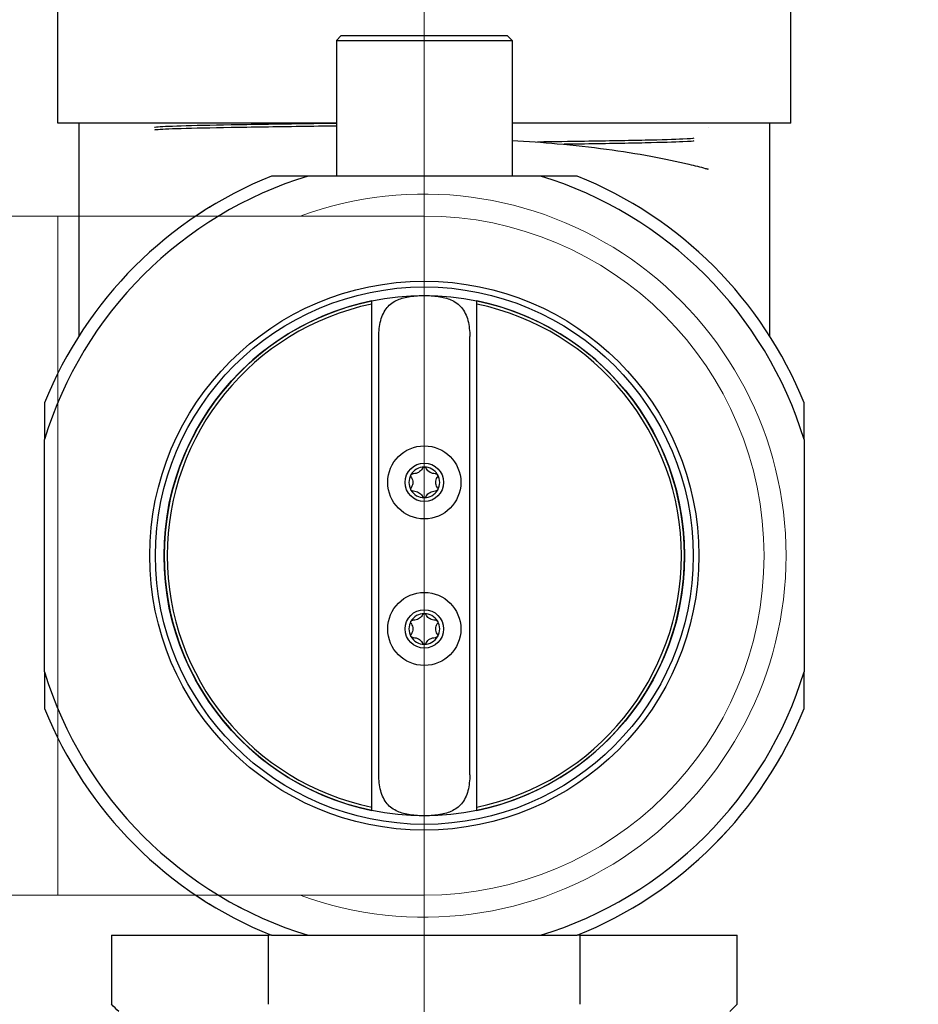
# Model space of a CAD drawing. Extents: x 1 to 669, y 0 to 417.
# Tile 160 of 256: x 114.15 to 117.82, y 348.71 to 352.74. Entities that reach past the tile are written whole.
import ezdxf

# ---------------------------------------------------------------- set-up
doc = ezdxf.new("R2010")
doc.units = 0
doc.header["$LTSCALE"] = 12
doc.header["$MEASUREMENT"] = 0
doc.layers.get('0').update_dxf_attribs({"linetype": 'CONTINUOUS'})
doc.layers.add('D', color=2, linetype='CONTINUOUS')
doc.layers.add('X', color=1, linetype='CONTINUOUS')
doc.layers.add('Leader', color=41, linetype='CONTINUOUS', lineweight=13)
doc.styles.get("Standard").update_dxf_attribs({"font": 'SIMPLEX.SHX', "width": 0.875})
doc.dimstyles.new('STANDARD$0', dxfattribs={"dimscale": 32, "dimtxt": 0.09375, "dimasz": 0.0625, "dimexe": 0.03125, "dimexo": 0.03125, "dimgap": 0.03125, "dimtad": 1, "dimtih": 1, "dimtoh": 1, "dimdec": 4, "dimzin": 12, "dimdsep": 46, "dimlunit": 5, "dimtxsty": 'Standard', "dimcen": -0.03125, "dimclrd": 256, "dimclre": 256, "dimclrt": 256, "dimadec": 0, "dimazin": 0, "dimtfac": 0.875, "dimtdec": 4, "dimtofl": 0, "dimtmove": 0, "dimatfit": 3, "dimfxl": 1, "dimtolj": 1, "dimtzin": 12, "dimlwd": 13, "dimlwe": 13, "dimarcsym": 0})

# ---------------------------------------------------------------- blocks, each defined once
blk = doc.blocks.new('*D66')
at = {"layer": 'D', "lineweight": 13, "transparency": 16777216}
for p, q in [((155.735, 359.4009), (155.735, 291.8262)), ((54.6353, 355.7061), (54.6353, 291.8262)), ((56.6353, 292.8262), (153.735, 292.8262))]:
    blk.add_line(p, q, dxfattribs=at)
at = {"layer": 'D', "transparency": 16777216}
for points in [[(56.6353, 293.1595), (56.6353, 292.4928), (54.6353, 292.8262)], [(153.735, 293.1595), (153.735, 292.4928), (155.735, 292.8262)]]:
    blk.add_solid(points, dxfattribs=at)
at = {"layer": 'D', "transparency": 16777216, "insert": (105.1851, 295.3262), "char_height": 3, "attachment_point": 5}
blk.add_mtext('\\A1;101{}{\\C2;%%p1}', dxfattribs=at)
blk = doc.blocks.new('*D67')
at = {"layer": 'D', "lineweight": 13, "transparency": 16777216}
for p, q in [((117.391, 409.7004), (172.142, 409.7004)), ((171.142, 407.7004), (171.142, 363.8076)), ((171.142, 314.9149), (171.142, 358.8076)), ((116.8025, 312.9149), (172.142, 312.9149))]:
    blk.add_line(p, q, dxfattribs=at)
at = {"layer": 'D', "transparency": 16777216}
for points in [[(170.8086, 407.7004), (171.4753, 407.7004), (171.142, 409.7004)], [(170.8086, 314.9149), (171.4753, 314.9149), (171.142, 312.9149)]]:
    blk.add_solid(points, dxfattribs=at)
at = {"layer": 'D', "transparency": 16777216, "insert": (171.142, 361.3076), "char_height": 3, "attachment_point": 5}
blk.add_mtext('\\A1;97{}{\\C2;%%p1}', dxfattribs=at)
blk = doc.blocks.new('*D70')
at = {"layer": 'D', "lineweight": 13, "transparency": 16777216}
for p, q in [((82.8025, 359.8879), (82.8025, 298.5359)), ((148.8025, 359.8879), (148.8025, 298.5359)), ((146.8025, 299.5359), (84.8025, 299.5359))]:
    blk.add_line(p, q, dxfattribs=at)
at = {"layer": 'D', "transparency": 16777216}
for points in [[(84.8025, 299.8693), (84.8025, 299.2026), (82.8025, 299.5359)], [(146.8025, 299.8693), (146.8025, 299.2026), (148.8025, 299.5359)]]:
    blk.add_solid(points, dxfattribs=at)
at = {"layer": 'D', "transparency": 16777216, "insert": (115.8025, 302.0359), "char_height": 3, "attachment_point": 5}
blk.add_mtext('\\A1;66', dxfattribs=at)
blk = doc.blocks.new('*D71')
at = {"layer": 'D', "lineweight": 13, "transparency": 16777216}
for p, q in [((153.8304, 360.8879), (162.2623, 360.8879)), ((161.2623, 358.8879), (161.2623, 339.4014)), ((161.2623, 314.9149), (161.2623, 334.4014)), ((116.8025, 312.9149), (162.2623, 312.9149))]:
    blk.add_line(p, q, dxfattribs=at)
at = {"layer": 'D', "transparency": 16777216}
for points in [[(160.929, 358.8879), (161.5956, 358.8879), (161.2623, 360.8879)], [(160.929, 314.9149), (161.5956, 314.9149), (161.2623, 312.9149)]]:
    blk.add_solid(points, dxfattribs=at)
at = {"layer": 'D', "transparency": 16777216, "insert": (161.2623, 336.9014), "char_height": 3, "attachment_point": 5}
blk.add_mtext('\\A1;48', dxfattribs=at)
blk = doc.blocks.new('GASTRAIN TOP')
at = {"layer": 'X', "lineweight": 0}
for p, q in [((-37.4596, 371.9549), (-37.4596, 372.4549)), ((-34.4596, 371.9549), (-34.4596, 372.4549)), ((-36.2991, 372.3138), (-36.3191, 372.2938)), ((-36.3191, 372.2938), (-35.6001, 372.2938)), ((-36.3191, 372.2938), (-36.3191, 371.7388)), ((-36.2991, 372.3138), (-35.6201, 372.3138)), ((-35.6201, 372.3138), (-35.6001, 372.2938)), ((-35.6001, 372.2938), (-35.6001, 371.7388)), ((-36.3191, 371.9549), (-37.4596, 371.9549)), ((-34.4596, 371.9549), (-35.6001, 371.9549)), ((-35.4846, 371.7388), (-36.4346, 371.7388)), ((-37.4596, 371.5748), (-37.7896, 371.5748)), ((-37.4596, 371.5748), (-37.4596, 370.1848)), ((-35.9596, 371.5748), (-37.4596, 371.5748)), ((-34.4056, 370.6598), (-34.4056, 369.7098)), ((-37.4596, 370.1848), (-37.4596, 368.7948)), ((-37.4596, 368.7948), (-37.7896, 368.7948)), ((-37.4596, 368.7948), (-35.9596, 368.7948)), ((-36.5846, 368.6308), (-36.597, 368.6308)), ((-36.4346, 368.6308), (-35.4846, 368.6308)), ((-35.3222, 368.6308), (-35.3346, 368.6308))]:
    blk.add_line(p, q, dxfattribs=at)
for radius, start, end in [(1.675, 111.909, 123.9166), (1.625, 106.9962, 121.1977), (1.625, 16.9962, 73.0038), (1.675, 21.909, 68.091), (1.48, 0, 110.0842), (1.39, 0, 90), (1.48, 249.9158, 0), (1.39, 270, 0), (1.625, 286.9962, 343.0038), (1.675, 291.909, 338.091), (1.675, 236.0834, 248.091), (1.625, 238.8023, 253.0038)]:
    blk.add_arc((-35.9596, 370.1848), radius, start, end, dxfattribs=at)
for points in [[(-37.3721, 371.5748), (-37.3721, 371.6993), (-37.3721, 371.8274), (-37.3721, 371.9549)], [(-36.4346, 371.7388), (-36.4852, 371.7388), (-36.5352, 371.7388), (-36.5846, 371.7388)], [(-35.3346, 371.7388), (-35.384, 371.7388), (-35.434, 371.7388), (-35.4846, 371.7388)], [(-34.4056, 370.6598), (-34.4056, 370.7104), (-34.4056, 370.7604), (-34.4056, 370.8098)], [(-34.4056, 369.5598), (-34.4056, 369.6092), (-34.4056, 369.6592), (-34.4056, 369.7098)], [(-36.5846, 368.6308), (-36.5352, 368.6308), (-36.4852, 368.6308), (-36.4346, 368.6308)], [(-35.4846, 368.6308), (-35.434, 368.6308), (-35.384, 368.6308), (-35.3346, 368.6308)]]:
    blk.add_open_spline(points, degree=3, dxfattribs=at)
blk.add_open_spline([(-34.5471, 371.9549), (-34.5471, 371.8903), (-34.5471, 371.8257), (-34.5471, 371.7074), (-34.5471, 371.6532), (-34.5471, 371.5516), (-34.5471, 371.4981), (-34.5471, 371.3218), (-34.5471, 371.1976), (-34.5471, 371.0851)], degree=3, knots=[0.006773, 0.006773, 0.006773, 0.006773, 0.2006336, 0.2006336, 0.362307, 0.362307, 0.5287626, 0.5287626, 0.9178164, 0.9178164, 0.9178164, 0.9178164], dxfattribs=at)

msp = doc.modelspace()

# ---------------------------------------------------------------- linework, layer by layer
for radius, start, end in [(33, 199.528779, 69.373612), (15.625, 276.441866, 158.407675), (15.4375, 276.495926, 0)]:
    msp.add_arc((115.80247, 360.88787), radius, start, end)
at = {"layer": 'Leader'}
msp.add_line((115.80247, 359.54747), (115.80247, 325.71354), dxfattribs=at)
at = {"layer": 'X'}
for p, q in [((114.30247, 352.31887), (114.30247, 352.81887)), ((117.30247, 352.31887), (117.30247, 352.81887)), ((115.46297, 352.67777), (115.44297, 352.65777)), ((115.46297, 352.67777), (115.95446, 352.67777)), ((115.95446, 352.67777), (116.14197, 352.67777)), ((116.14197, 352.67777), (116.16197, 352.65777)), ((115.44297, 352.65777), (115.48101, 352.65777)), ((115.44297, 352.65777), (115.44297, 352.10277)), ((115.48101, 352.65777), (115.96342, 352.65777)), ((115.96342, 352.65777), (116.16197, 352.65777)), ((116.16197, 352.65777), (116.16197, 352.10277)), ((115.44297, 352.31887), (114.30247, 352.31887)), ((117.30247, 352.31887), (116.16197, 352.31887)), ((116.27747, 352.10277), (115.32747, 352.10277)), ((115.58741, 349.50569), (115.58741, 351.59181)), ((116.01753, 349.50569), (116.01753, 351.59181)), ((115.61639, 349.6515), (115.61639, 351.44599)), ((115.98855, 349.6515), (115.98855, 351.44599)), ((114.24844, 350.07375), (114.24844, 351.02375)), ((117.3565, 351.02375), (117.3565, 350.07375)), ((114.52247, 348.99472), (115.16509, 348.99472)), ((114.52247, 348.99472), (114.52247, 348.71222)), ((115.17747, 348.99472), (115.16509, 348.99472)), ((115.16509, 348.71222), (115.16509, 348.99472)), ((115.32747, 348.99472), (116.27747, 348.99472)), ((116.43985, 348.99472), (116.42747, 348.99472)), ((116.43985, 348.99472), (117.08247, 348.99472)), ((116.43985, 348.71222), (116.43985, 348.99472)), ((117.08247, 348.71222), (117.08247, 348.99472))]:
    msp.add_line(p, q, dxfattribs=at)
for centre, radius in [((115.80247, 350.54875), 1.1235), ((115.80247, 350.54875), 1.09995), ((115.80247, 350.54875), 1.065), ((115.80247, 350.84875), 0.14961), ((115.80247, 350.84875), 0.07874), ((115.80247, 350.24875), 0.14961), ((115.80247, 350.24875), 0.07874)]:
    msp.add_circle(centre, radius, dxfattribs=at)
for centre, radius, start, end in [((115.80247, 350.54875), 1.675, 111.90905, 158.09095), ((115.80247, 350.54875), 1.625, 106.99616, 163.00384), ((115.80247, 350.54875), 1.625, 16.99616, 73.00384), ((115.80247, 350.54875), 1.675, 21.90905, 68.09095), ((115.80247, 350.54875), 1.0645, 101.65574, 258.34426), ((115.80247, 350.54875), 1.052, 101.79621, 180), ((115.80247, 350.54875), 1.0645, 281.65574, 78.34426), ((115.80247, 350.54875), 1.052, 281.79621, 78.20379), ((115.80247, 350.84875), 0.06299, 90, 150), ((115.80247, 350.84875), 0.06299, 30, 90), ((115.80247, 350.84875), 0.06299, 150, 210), ((115.80247, 350.84875), 0.06299, 330, 30), ((115.80247, 350.84875), 0.06299, 210, 270), ((115.80247, 350.84875), 0.06299, 270, 330), ((115.80247, 350.54875), 1.052, 180, 258.20379), ((115.80247, 350.24875), 0.06299, 90, 150), ((115.80247, 350.24875), 0.06299, 30, 90), ((115.80247, 350.24875), 0.06299, 150, 210), ((115.80247, 350.24875), 0.06299, 330, 30), ((115.80247, 350.24875), 0.06299, 210, 270), ((115.80247, 350.24875), 0.06299, 270, 330), ((115.80247, 350.54875), 1.625, 196.99616, 253.00384), ((115.80247, 350.54875), 1.625, 286.99616, 343.00384), ((115.80247, 350.54875), 1.675, 201.90905, 248.09095), ((115.80247, 350.54875), 1.675, 291.90905, 338.09095)]:
    msp.add_arc(centre, radius, start, end, dxfattribs=at)
msp.add_ellipse((111.39637, 351.83832), major_axis=(-12.33332, 12.33331), ratio=0.0000002, start_param=-1.8295757, end_param=-1.8270603, dxfattribs=at)
at = {"layer": 'X', "extrusion": (8.74239e-10, -8.74239e-10, -1)}
msp.add_ellipse((120.20858, 351.83832), major_axis=(-12.33331, -12.33331), ratio=0, start_param=-1.3145324, end_param=-1.312017, dxfattribs=at)
at = {"layer": 'X'}
for points, knots in [([(114.38997, 351.44901), (114.38997, 351.56841), (114.38997, 351.69579), (114.38997, 351.98627), (114.38997, 352.15301), (114.38997, 352.31887)], [1.90081557, 1.90081557, 1.90081557, 1.90081557, 2.31359513, 2.31359513, 2.81117538, 2.81117538, 2.81117538, 2.81117538]), ([(115.44297, 352.31813), (115.39318, 352.31747), (115.34462, 352.31681), (115.19197, 352.31466), (115.09504, 352.31317), (114.92895, 352.31019), (114.85982, 352.3087), (114.75646, 352.30571), (114.72226, 352.30422), (114.70146, 352.30215), (114.69855, 352.30157), (114.69855, 352.30099)], [0.762406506, 0.762406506, 0.762406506, 0.762406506, 0.764013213, 0.764013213, 0.767643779, 0.767643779, 0.771274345, 0.771274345, 0.774904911, 0.774904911, 0.776320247, 0.776320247, 0.776320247, 0.776320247]), ([(115.44297, 352.30726), (115.39318, 352.3066), (115.34462, 352.30594), (115.19197, 352.30379), (115.09504, 352.3023), (114.92895, 352.29932), (114.85982, 352.29783), (114.75646, 352.29484), (114.72226, 352.29335), (114.70247, 352.29138), (114.69965, 352.2909), (114.69882, 352.29042)], [0.762406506, 0.762406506, 0.762406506, 0.762406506, 0.764013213, 0.764013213, 0.767643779, 0.767643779, 0.771274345, 0.771274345, 0.774904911, 0.774904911, 0.776075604, 0.776075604, 0.776075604, 0.776075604]), ([(117.21497, 352.31887), (117.21497, 352.25426), (117.21497, 352.18961), (117.21497, 352.07139), (117.21497, 352.01719), (117.21497, 351.91553), (117.21497, 351.86204), (117.21497, 351.68575), (117.21497, 351.56155), (117.21497, 351.44901)], [0.00677303, 0.00677303, 0.00677303, 0.00677303, 0.20063356, 0.20063356, 0.36230698, 0.36230698, 0.52876256, 0.52876256, 0.91781644, 0.91781644, 0.91781644, 0.91781644]), ([(116.16197, 352.24851), (116.22501, 352.24502), (116.28685, 352.24056), (116.48513, 352.22261), (116.61582, 352.20476), (116.78499, 352.17363), (116.83749, 352.16245), (116.90872, 352.14542), (116.93137, 352.13964), (116.95424, 352.13365), (116.95618, 352.13314), (116.95952, 352.13226), (116.96095, 352.13188), (116.96253, 352.13147), (116.96278, 352.13141), (116.96312, 352.13132), (116.96324, 352.13129), (116.96333, 352.13126), (116.96334, 352.13126), (116.96335, 352.13126), (116.96336, 352.13126), (116.9636, 352.13119), (116.96348, 352.13122), (116.96306, 352.13132)], [0.8544692, 0.8544692, 0.8544692, 0.8544692, 1.0487072, 1.0487072, 1.4993635, 1.4993635, 1.7241975, 1.7241975, 1.8362762, 1.8362762, 1.8467742, 1.8467742, 1.8546483, 1.8546483, 1.8561248, 1.8561248, 1.8568524, 1.8568524, 1.8569433, 1.8569433, 1.8569888, 1.8569888, 1.8628196, 1.8628196, 1.8628196, 1.8628196]), ([(116.9048, 352.25721), (116.90267, 352.25598), (116.88751, 352.25475), (116.82604, 352.25203), (116.77378, 352.25054), (116.63752, 352.24756), (116.55355, 352.24607), (116.39815, 352.24364), (116.33372, 352.24271), (116.26612, 352.24177)], [0.811850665, 0.811850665, 0.811850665, 0.811850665, 0.814841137, 0.814841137, 0.818471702, 0.818471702, 0.822102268, 0.822102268, 0.824380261, 0.824380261, 0.824380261, 0.824380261]), ([(116.90506, 352.24664), (116.90506, 352.24531), (116.88977, 352.24398), (116.82604, 352.24116), (116.77378, 352.23967), (116.63752, 352.23669), (116.55355, 352.2352), (116.43136, 352.23329), (116.40375, 352.23287), (116.37537, 352.23246)], [0.811607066, 0.811607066, 0.811607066, 0.811607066, 0.814841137, 0.814841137, 0.818471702, 0.818471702, 0.822102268, 0.822102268, 0.82311771, 0.82311771, 0.82311771, 0.82311771]), ([(115.61639, 351.44599), (115.61639, 351.46762), (115.61871, 351.49057), (115.62964, 351.53198), (115.63849, 351.5504), (115.65573, 351.57088), (115.66239, 351.57714), (115.67732, 351.58786), (115.68558, 351.59233), (115.70857, 351.60225), (115.72644, 351.60688), (115.7642, 351.61258), (115.78409, 351.61375), (115.80247, 351.61375)], [2.28298201, 2.28298201, 2.28298201, 2.28298201, 2.44782219, 2.44782219, 2.61266238, 2.61266238, 2.68823148, 2.68823148, 2.76380057, 2.76380057, 2.90388829, 2.90388829, 3.04397601, 3.04397601, 3.04397601, 3.04397601]), ([(115.80247, 351.61375), (115.82086, 351.61375), (115.84074, 351.61258), (115.8785, 351.60688), (115.89637, 351.60225), (115.91936, 351.59233), (115.92763, 351.58786), (115.94255, 351.57714), (115.94921, 351.57088), (115.96646, 351.5504), (115.9753, 351.53198), (115.98624, 351.49057), (115.98855, 351.46762), (115.98855, 351.44599)], [1.52198801, 1.52198801, 1.52198801, 1.52198801, 1.66207572, 1.66207572, 1.80216344, 1.80216344, 1.87773254, 1.87773254, 1.95330164, 1.95330164, 2.11814182, 2.11814182, 2.28298201, 2.28298201, 2.28298201, 2.28298201]), ([(115.79541, 350.90735), (115.79489, 350.90632), (115.79436, 350.90532), (115.79214, 350.90162), (115.78999, 350.89878), (115.78486, 350.89367), (115.78187, 350.8914), (115.77583, 350.88792), (115.77238, 350.88646), (115.76539, 350.88457), (115.76185, 350.88413), (115.75754, 350.88406), (115.7564, 350.8841), (115.75526, 350.88416)], [0.05617671, 0.05617671, 0.05617671, 0.05617671, 0.06552633, 0.06552633, 0.09210743, 0.09210743, 0.11868854, 0.11868854, 0.14526964, 0.14526964, 0.17185075, 0.17185075, 0.18120037, 0.18120037, 0.18120037, 0.18120037]), ([(115.79541, 350.90735), (115.79571, 350.90795), (115.79609, 350.90852), (115.7972, 350.9098), (115.79811, 350.91052), (115.80019, 350.91149), (115.80135, 350.91174), (115.80247, 350.91174)], [-0.058027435, -0.058027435, -0.058027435, -0.058027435, -0.052586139, -0.052586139, -0.044067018, -0.044067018, -0.035547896, -0.035547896, -0.035547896, -0.035547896]), ([(115.80247, 350.91174), (115.80359, 350.91174), (115.80476, 350.91149), (115.80683, 350.91052), (115.80774, 350.9098), (115.80886, 350.90852), (115.80923, 350.90795), (115.80953, 350.90735)], [-0.035547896, -0.035547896, -0.035547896, -0.035547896, -0.027028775, -0.027028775, -0.018509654, -0.018509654, -0.013068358, -0.013068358, -0.013068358, -0.013068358]), ([(115.84969, 350.88416), (115.84854, 350.8841), (115.84741, 350.88406), (115.8431, 350.88413), (115.83956, 350.88457), (115.83257, 350.88646), (115.82912, 350.88792), (115.82307, 350.8914), (115.82009, 350.89367), (115.81496, 350.89878), (115.8128, 350.90162), (115.81059, 350.90532), (115.81005, 350.90632), (115.80953, 350.90735)], [0.05617671, 0.05617671, 0.05617671, 0.05617671, 0.06552633, 0.06552633, 0.09210743, 0.09210743, 0.11868854, 0.11868854, 0.14526964, 0.14526964, 0.17185075, 0.17185075, 0.18120037, 0.18120037, 0.18120037, 0.18120037]), ([(115.74819, 350.87193), (115.74782, 350.87249), (115.74752, 350.8731), (115.74696, 350.87471), (115.74679, 350.87585), (115.74699, 350.87814), (115.74736, 350.87927), (115.74792, 350.88024)], [-0.058027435, -0.058027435, -0.058027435, -0.058027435, -0.052586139, -0.052586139, -0.044067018, -0.044067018, -0.035547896, -0.035547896, -0.035547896, -0.035547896]), ([(115.74792, 350.88024), (115.74848, 350.88121), (115.74928, 350.8821), (115.75116, 350.88341), (115.75223, 350.88384), (115.7539, 350.88416), (115.75458, 350.8842), (115.75526, 350.88416)], [-0.035547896, -0.035547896, -0.035547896, -0.035547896, -0.027028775, -0.027028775, -0.018509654, -0.018509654, -0.013068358, -0.013068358, -0.013068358, -0.013068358]), ([(115.74819, 350.87193), (115.74882, 350.87097), (115.74942, 350.87), (115.75152, 350.86624), (115.7529, 350.86295), (115.75476, 350.85595), (115.75523, 350.85223), (115.75523, 350.84526), (115.75476, 350.84154), (115.7529, 350.83454), (115.75152, 350.83126), (115.74942, 350.82749), (115.74882, 350.82652), (115.74819, 350.82556)], [-0.18120037, -0.18120037, -0.18120037, -0.18120037, -0.17185075, -0.17185075, -0.14526964, -0.14526964, -0.11868854, -0.11868854, -0.09210743, -0.09210743, -0.06552633, -0.06552633, -0.05617671, -0.05617671, -0.05617671, -0.05617671]), ([(115.84969, 350.88416), (115.85036, 350.8842), (115.85104, 350.88416), (115.85271, 350.88384), (115.85379, 350.88341), (115.85566, 350.8821), (115.85647, 350.88121), (115.85702, 350.88024)], [-0.058027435, -0.058027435, -0.058027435, -0.058027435, -0.052586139, -0.052586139, -0.044067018, -0.044067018, -0.035547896, -0.035547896, -0.035547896, -0.035547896]), ([(115.85675, 350.82556), (115.85612, 350.82652), (115.85552, 350.82749), (115.85343, 350.83126), (115.85204, 350.83454), (115.85018, 350.84154), (115.84972, 350.84526), (115.84972, 350.85223), (115.85018, 350.85595), (115.85204, 350.86295), (115.85343, 350.86624), (115.85552, 350.87), (115.85612, 350.87097), (115.85675, 350.87193)], [0.05617671, 0.05617671, 0.05617671, 0.05617671, 0.06552633, 0.06552633, 0.09210743, 0.09210743, 0.11868854, 0.11868854, 0.14526964, 0.14526964, 0.17185075, 0.17185075, 0.18120037, 0.18120037, 0.18120037, 0.18120037]), ([(115.85702, 350.88024), (115.85758, 350.87927), (115.85795, 350.87814), (115.85815, 350.87585), (115.85799, 350.87471), (115.85743, 350.8731), (115.85712, 350.87249), (115.85675, 350.87193)], [-0.035547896, -0.035547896, -0.035547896, -0.035547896, -0.027028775, -0.027028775, -0.018509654, -0.018509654, -0.013068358, -0.013068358, -0.013068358, -0.013068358]), ([(115.74792, 350.81725), (115.74736, 350.81822), (115.74699, 350.81936), (115.74679, 350.82164), (115.74696, 350.82278), (115.74752, 350.82439), (115.74782, 350.825), (115.74819, 350.82556)], [-0.035547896, -0.035547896, -0.035547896, -0.035547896, -0.027028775, -0.027028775, -0.018509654, -0.018509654, -0.013068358, -0.013068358, -0.013068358, -0.013068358]), ([(115.75526, 350.81333), (115.75458, 350.81329), (115.7539, 350.81333), (115.75223, 350.81365), (115.75116, 350.81408), (115.74928, 350.8154), (115.74848, 350.81628), (115.74792, 350.81725)], [-0.058027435, -0.058027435, -0.058027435, -0.058027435, -0.052586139, -0.052586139, -0.044067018, -0.044067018, -0.035547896, -0.035547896, -0.035547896, -0.035547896]), ([(115.75526, 350.81333), (115.7564, 350.8134), (115.75754, 350.81343), (115.76185, 350.81336), (115.76539, 350.81292), (115.77238, 350.81103), (115.77583, 350.80958), (115.78187, 350.80609), (115.78486, 350.80382), (115.78999, 350.79872), (115.79214, 350.79587), (115.79436, 350.79218), (115.79489, 350.79117), (115.79541, 350.79015)], [0.05617671, 0.05617671, 0.05617671, 0.05617671, 0.06552633, 0.06552633, 0.09210743, 0.09210743, 0.11868854, 0.11868854, 0.14526964, 0.14526964, 0.17185075, 0.17185075, 0.18120037, 0.18120037, 0.18120037, 0.18120037]), ([(115.80953, 350.79015), (115.81005, 350.79117), (115.81059, 350.79218), (115.8128, 350.79587), (115.81496, 350.79872), (115.82009, 350.80382), (115.82307, 350.80609), (115.82912, 350.80958), (115.83257, 350.81103), (115.83956, 350.81292), (115.8431, 350.81336), (115.84741, 350.81343), (115.84854, 350.8134), (115.84969, 350.81333)], [0.05617671, 0.05617671, 0.05617671, 0.05617671, 0.06552633, 0.06552633, 0.09210743, 0.09210743, 0.11868854, 0.11868854, 0.14526964, 0.14526964, 0.17185075, 0.17185075, 0.18120037, 0.18120037, 0.18120037, 0.18120037]), ([(115.85702, 350.81725), (115.85647, 350.81628), (115.85566, 350.8154), (115.85379, 350.81408), (115.85271, 350.81365), (115.85104, 350.81333), (115.85036, 350.81329), (115.84969, 350.81333)], [-0.035547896, -0.035547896, -0.035547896, -0.035547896, -0.027028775, -0.027028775, -0.018509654, -0.018509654, -0.013068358, -0.013068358, -0.013068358, -0.013068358]), ([(115.85675, 350.82556), (115.85712, 350.825), (115.85743, 350.82439), (115.85799, 350.82278), (115.85815, 350.82164), (115.85795, 350.81936), (115.85758, 350.81822), (115.85702, 350.81725)], [-0.058027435, -0.058027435, -0.058027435, -0.058027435, -0.052586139, -0.052586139, -0.044067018, -0.044067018, -0.035547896, -0.035547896, -0.035547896, -0.035547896]), ([(115.80247, 350.78575), (115.80135, 350.78575), (115.80019, 350.78601), (115.79811, 350.78697), (115.7972, 350.78769), (115.79609, 350.78897), (115.79571, 350.78954), (115.79541, 350.79015)], [-0.035547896, -0.035547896, -0.035547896, -0.035547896, -0.027028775, -0.027028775, -0.018509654, -0.018509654, -0.013068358, -0.013068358, -0.013068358, -0.013068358]), ([(115.80953, 350.79015), (115.80923, 350.78954), (115.80886, 350.78897), (115.80774, 350.78769), (115.80683, 350.78697), (115.80476, 350.78601), (115.80359, 350.78575), (115.80247, 350.78575)], [-0.058027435, -0.058027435, -0.058027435, -0.058027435, -0.052586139, -0.052586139, -0.044067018, -0.044067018, -0.035547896, -0.035547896, -0.035547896, -0.035547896]), ([(115.79541, 350.30735), (115.79489, 350.30632), (115.79436, 350.30532), (115.79214, 350.30162), (115.78999, 350.29878), (115.78486, 350.29367), (115.78187, 350.2914), (115.77583, 350.28792), (115.77238, 350.28646), (115.76539, 350.28457), (115.76185, 350.28413), (115.75754, 350.28406), (115.7564, 350.2841), (115.75526, 350.28416)], [0.05617671, 0.05617671, 0.05617671, 0.05617671, 0.06552633, 0.06552633, 0.09210743, 0.09210743, 0.11868854, 0.11868854, 0.14526964, 0.14526964, 0.17185075, 0.17185075, 0.18120037, 0.18120037, 0.18120037, 0.18120037]), ([(115.79541, 350.30735), (115.79571, 350.30795), (115.79609, 350.30852), (115.7972, 350.3098), (115.79811, 350.31052), (115.80019, 350.31149), (115.80135, 350.31174), (115.80247, 350.31174)], [-0.058027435, -0.058027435, -0.058027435, -0.058027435, -0.052586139, -0.052586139, -0.044067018, -0.044067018, -0.035547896, -0.035547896, -0.035547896, -0.035547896]), ([(115.80247, 350.31174), (115.80359, 350.31174), (115.80476, 350.31149), (115.80683, 350.31052), (115.80774, 350.3098), (115.80886, 350.30852), (115.80923, 350.30795), (115.80953, 350.30735)], [-0.035547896, -0.035547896, -0.035547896, -0.035547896, -0.027028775, -0.027028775, -0.018509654, -0.018509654, -0.013068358, -0.013068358, -0.013068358, -0.013068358]), ([(115.84969, 350.28416), (115.84854, 350.2841), (115.84741, 350.28406), (115.8431, 350.28413), (115.83956, 350.28457), (115.83257, 350.28646), (115.82912, 350.28792), (115.82307, 350.2914), (115.82009, 350.29367), (115.81496, 350.29878), (115.8128, 350.30162), (115.81059, 350.30532), (115.81005, 350.30632), (115.80953, 350.30735)], [0.05617671, 0.05617671, 0.05617671, 0.05617671, 0.06552633, 0.06552633, 0.09210743, 0.09210743, 0.11868854, 0.11868854, 0.14526964, 0.14526964, 0.17185075, 0.17185075, 0.18120037, 0.18120037, 0.18120037, 0.18120037]), ([(115.74819, 350.27193), (115.74782, 350.27249), (115.74752, 350.2731), (115.74696, 350.27471), (115.74679, 350.27585), (115.74699, 350.27814), (115.74736, 350.27927), (115.74792, 350.28024)], [-0.058027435, -0.058027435, -0.058027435, -0.058027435, -0.052586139, -0.052586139, -0.044067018, -0.044067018, -0.035547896, -0.035547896, -0.035547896, -0.035547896]), ([(115.74792, 350.28024), (115.74848, 350.28121), (115.74928, 350.2821), (115.75116, 350.28341), (115.75223, 350.28384), (115.7539, 350.28416), (115.75458, 350.2842), (115.75526, 350.28416)], [-0.035547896, -0.035547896, -0.035547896, -0.035547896, -0.027028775, -0.027028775, -0.018509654, -0.018509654, -0.013068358, -0.013068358, -0.013068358, -0.013068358]), ([(115.74819, 350.27193), (115.74882, 350.27097), (115.74942, 350.27), (115.75152, 350.26624), (115.7529, 350.26295), (115.75476, 350.25595), (115.75523, 350.25223), (115.75523, 350.24526), (115.75476, 350.24154), (115.7529, 350.23454), (115.75152, 350.23126), (115.74942, 350.22749), (115.74882, 350.22652), (115.74819, 350.22556)], [-0.18120037, -0.18120037, -0.18120037, -0.18120037, -0.17185075, -0.17185075, -0.14526964, -0.14526964, -0.11868854, -0.11868854, -0.09210743, -0.09210743, -0.06552633, -0.06552633, -0.05617671, -0.05617671, -0.05617671, -0.05617671]), ([(115.84969, 350.28416), (115.85036, 350.2842), (115.85104, 350.28416), (115.85271, 350.28384), (115.85379, 350.28341), (115.85566, 350.2821), (115.85647, 350.28121), (115.85702, 350.28024)], [-0.058027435, -0.058027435, -0.058027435, -0.058027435, -0.052586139, -0.052586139, -0.044067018, -0.044067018, -0.035547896, -0.035547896, -0.035547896, -0.035547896]), ([(115.85675, 350.22556), (115.85612, 350.22652), (115.85552, 350.22749), (115.85343, 350.23126), (115.85204, 350.23454), (115.85018, 350.24154), (115.84972, 350.24526), (115.84972, 350.25223), (115.85018, 350.25595), (115.85204, 350.26295), (115.85343, 350.26624), (115.85552, 350.27), (115.85612, 350.27097), (115.85675, 350.27193)], [0.05617671, 0.05617671, 0.05617671, 0.05617671, 0.06552633, 0.06552633, 0.09210743, 0.09210743, 0.11868854, 0.11868854, 0.14526964, 0.14526964, 0.17185075, 0.17185075, 0.18120037, 0.18120037, 0.18120037, 0.18120037]), ([(115.85702, 350.28024), (115.85758, 350.27927), (115.85795, 350.27814), (115.85815, 350.27585), (115.85799, 350.27471), (115.85743, 350.2731), (115.85712, 350.27249), (115.85675, 350.27193)], [-0.035547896, -0.035547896, -0.035547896, -0.035547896, -0.027028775, -0.027028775, -0.018509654, -0.018509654, -0.013068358, -0.013068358, -0.013068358, -0.013068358]), ([(115.74792, 350.21725), (115.74736, 350.21822), (115.74699, 350.21936), (115.74679, 350.22164), (115.74696, 350.22278), (115.74752, 350.22439), (115.74782, 350.225), (115.74819, 350.22556)], [-0.035547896, -0.035547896, -0.035547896, -0.035547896, -0.027028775, -0.027028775, -0.018509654, -0.018509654, -0.013068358, -0.013068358, -0.013068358, -0.013068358]), ([(115.75526, 350.21333), (115.75458, 350.21329), (115.7539, 350.21333), (115.75223, 350.21365), (115.75116, 350.21408), (115.74928, 350.2154), (115.74848, 350.21628), (115.74792, 350.21725)], [-0.058027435, -0.058027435, -0.058027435, -0.058027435, -0.052586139, -0.052586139, -0.044067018, -0.044067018, -0.035547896, -0.035547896, -0.035547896, -0.035547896]), ([(115.75526, 350.21333), (115.7564, 350.2134), (115.75754, 350.21343), (115.76185, 350.21336), (115.76539, 350.21292), (115.77238, 350.21103), (115.77583, 350.20958), (115.78187, 350.20609), (115.78486, 350.20382), (115.78999, 350.19872), (115.79214, 350.19587), (115.79436, 350.19218), (115.79489, 350.19117), (115.79541, 350.19015)], [0.05617671, 0.05617671, 0.05617671, 0.05617671, 0.06552633, 0.06552633, 0.09210743, 0.09210743, 0.11868854, 0.11868854, 0.14526964, 0.14526964, 0.17185075, 0.17185075, 0.18120037, 0.18120037, 0.18120037, 0.18120037]), ([(115.80953, 350.19015), (115.81005, 350.19117), (115.81059, 350.19218), (115.8128, 350.19587), (115.81496, 350.19872), (115.82009, 350.20382), (115.82307, 350.20609), (115.82912, 350.20958), (115.83257, 350.21103), (115.83956, 350.21292), (115.8431, 350.21336), (115.84741, 350.21343), (115.84854, 350.2134), (115.84969, 350.21333)], [0.05617671, 0.05617671, 0.05617671, 0.05617671, 0.06552633, 0.06552633, 0.09210743, 0.09210743, 0.11868854, 0.11868854, 0.14526964, 0.14526964, 0.17185075, 0.17185075, 0.18120037, 0.18120037, 0.18120037, 0.18120037]), ([(115.85702, 350.21725), (115.85647, 350.21628), (115.85566, 350.2154), (115.85379, 350.21408), (115.85271, 350.21365), (115.85104, 350.21333), (115.85036, 350.21329), (115.84969, 350.21333)], [-0.035547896, -0.035547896, -0.035547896, -0.035547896, -0.027028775, -0.027028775, -0.018509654, -0.018509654, -0.013068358, -0.013068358, -0.013068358, -0.013068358]), ([(115.85675, 350.22556), (115.85712, 350.225), (115.85743, 350.22439), (115.85799, 350.22278), (115.85815, 350.22164), (115.85795, 350.21936), (115.85758, 350.21822), (115.85702, 350.21725)], [-0.058027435, -0.058027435, -0.058027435, -0.058027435, -0.052586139, -0.052586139, -0.044067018, -0.044067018, -0.035547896, -0.035547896, -0.035547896, -0.035547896]), ([(115.80247, 350.18575), (115.80135, 350.18575), (115.80019, 350.18601), (115.79811, 350.18697), (115.7972, 350.18769), (115.79609, 350.18897), (115.79571, 350.18954), (115.79541, 350.19015)], [-0.035547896, -0.035547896, -0.035547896, -0.035547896, -0.027028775, -0.027028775, -0.018509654, -0.018509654, -0.013068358, -0.013068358, -0.013068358, -0.013068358]), ([(115.80953, 350.19015), (115.80923, 350.18954), (115.80886, 350.18897), (115.80774, 350.18769), (115.80683, 350.18697), (115.80476, 350.18601), (115.80359, 350.18575), (115.80247, 350.18575)], [-0.058027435, -0.058027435, -0.058027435, -0.058027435, -0.052586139, -0.052586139, -0.044067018, -0.044067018, -0.035547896, -0.035547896, -0.035547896, -0.035547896]), ([(115.80247, 349.48375), (115.78409, 349.48375), (115.7642, 349.48491), (115.72644, 349.49061), (115.70857, 349.49524), (115.68558, 349.50516), (115.67732, 349.50964), (115.66239, 349.52035), (115.65573, 349.52661), (115.63849, 349.54709), (115.62964, 349.56551), (115.61871, 349.60692), (115.61639, 349.62987), (115.61639, 349.6515)], [-0.760994, -0.760994, -0.760994, -0.760994, -0.62090628, -0.62090628, -0.48081856, -0.48081856, -0.40524947, -0.40524947, -0.32968037, -0.32968037, -0.16484019, -0.16484019, 0, 0, 0, 0]), ([(115.98855, 349.6515), (115.98855, 349.62987), (115.98624, 349.60692), (115.9753, 349.56551), (115.96646, 349.54709), (115.94921, 349.52661), (115.94255, 349.52035), (115.92763, 349.50964), (115.91936, 349.50516), (115.89637, 349.49524), (115.8785, 349.49061), (115.84074, 349.48491), (115.82086, 349.48375), (115.80247, 349.48375)], [-1.52198801, -1.52198801, -1.52198801, -1.52198801, -1.35714782, -1.35714782, -1.19230763, -1.19230763, -1.11673854, -1.11673854, -1.04116944, -1.04116944, -0.90108172, -0.90108172, -0.760994, -0.760994, -0.760994, -0.760994])]:
    msp.add_open_spline(points, degree=3, knots=knots, dxfattribs=at)
for points in [[(116.96401, 352.30125), (116.96417, 352.30116), (116.96425, 352.30106), (116.96425, 352.30096)], [(115.32747, 352.10277), (115.27685, 352.10277), (115.22688, 352.10277), (115.17747, 352.10277)], [(116.42747, 352.10277), (116.37806, 352.10277), (116.3281, 352.10277), (116.27747, 352.10277)], [(114.24844, 351.17375), (114.24844, 351.12434), (114.24844, 351.07437), (114.24844, 351.02375)], [(117.3565, 351.02375), (117.3565, 351.07437), (117.3565, 351.12434), (117.3565, 351.17375)], [(114.24844, 350.07375), (114.24844, 350.02312), (114.24844, 349.97316), (114.24844, 349.92375)], [(117.3565, 349.92375), (117.3565, 349.97316), (117.3565, 350.02312), (117.3565, 350.07375)], [(115.17747, 348.99472), (115.22688, 348.99472), (115.27685, 348.99472), (115.32747, 348.99472)], [(116.27747, 348.99472), (116.3281, 348.99472), (116.37806, 348.99472), (116.42747, 348.99472)]]:
    msp.add_open_spline(points, degree=3, dxfattribs=at)

# ---------------------------------------------------------------- block references
msp.add_blockref('GASTRAIN TOP', (151.76205, -19.63606))

# ---------------------------------------------------------------- dimensions: what is measured, and where the dimension line sits
at = {"layer": 'D'}
dim = msp.add_linear_dim(base=(171.14195, 312.91487), p1=(116.39097, 409.70037), p2=(115.80247, 312.91487), angle=90, text='<>{}{\\C2;%%p1}', dimstyle='STANDARD$0', override={"dimdec": 0, "dimtp": 1, "dimtm": 1, "dimarcsym": 1}, dxfattribs=at)
dim.commit()
dim.dimension.update_dxf_attribs({"geometry": '*D67', "text_midpoint": (171.14195, 361.30762)})
dim = msp.add_linear_dim(base=(82.80247, 299.53593), p1=(148.80247, 360.88787), p2=(82.80247, 360.88787), dimstyle='STANDARD$0', override={"dimdec": 1, "dimarcsym": 1}, dxfattribs=at)
dim.commit()
dim.dimension.update_dxf_attribs({"geometry": '*D70', "text_midpoint": (115.80247, 302.03593)})
dim = msp.add_linear_dim(base=(161.2623, 312.91487), p1=(152.83037, 360.88787), p2=(115.80247, 312.91487), angle=90, dimstyle='STANDARD$0', override={"dimdec": 2, "dimarcsym": 1}, dxfattribs=at)
dim.commit()
dim.dimension.update_dxf_attribs({"geometry": '*D71', "text_midpoint": (161.2623, 336.90137)})
dim = msp.add_linear_dim(base=(155.73497, 292.82615), p1=(54.63525, 356.70607), p2=(155.73497, 360.40088), text='<>{}{\\C2;%%p1}', dimstyle='STANDARD$0', override={"dimdec": 0, "dimtp": 1, "dimtm": 1, "dimarcsym": 1}, dxfattribs=at)
dim.commit()
dim.dimension.update_dxf_attribs({"geometry": '*D66', "text_midpoint": (105.18511, 295.32615)})

doc.saveas('drawing.dxf')
